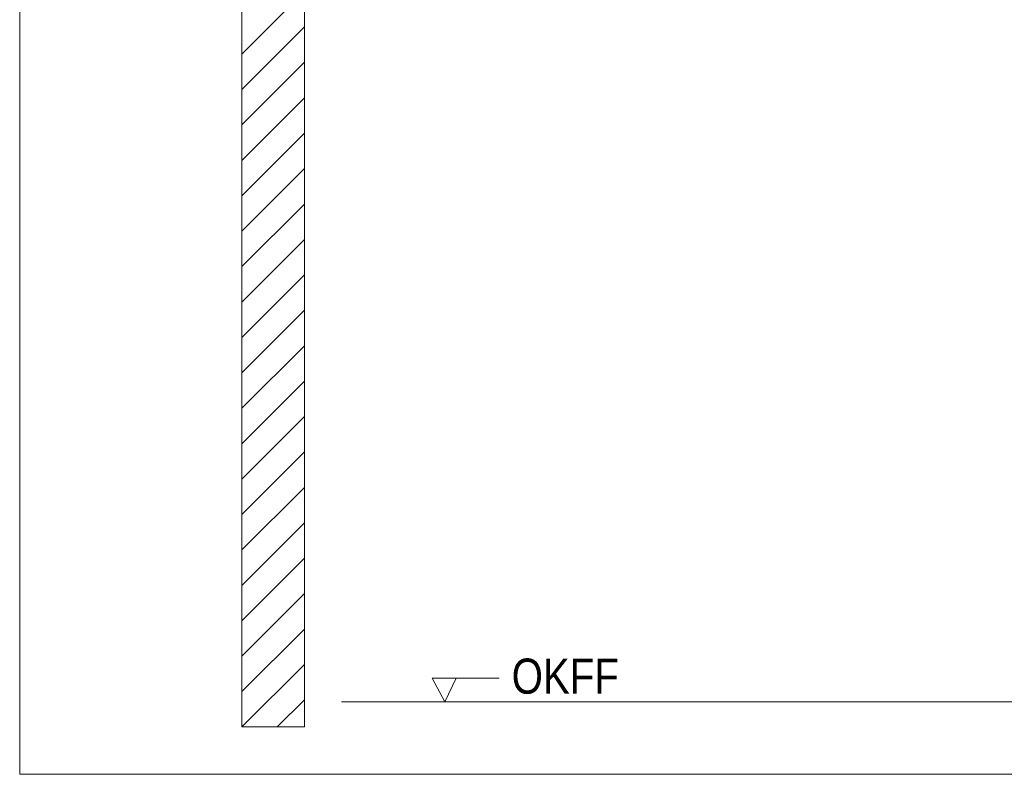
# Model space of a CAD drawing. Extents: x -620 to 300, y 62 to 1112.
# Tile 135 of 256: x 189 to 228, y 677 to 707. Entities that reach past the tile are written whole.
import ezdxf
from ezdxf.lldxf.tags import DXFTag

# ---------------------------------------------------------------- set-up
doc = ezdxf.new("R2010")
doc.units = 0
doc.layers.get('0').update_dxf_attribs({"lineweight": 13})
doc.layers.add('E_Detail_Beschriftung', color=7, linetype='Continuous', lineweight=13, true_color=0x009900)
doc.layers.add('E_Detail_Wandschraffur', color=7, linetype='Continuous', lineweight=5, true_color=0xc0c0c0)
doc.layers.add('E_Detail_Linie_Text_Bem', color=7, linetype='Continuous', lineweight=13)
doc.styles.get("Standard").update_dxf_attribs({"font": 'ARIALN.TTF'})
tags = doc.linetypes.add('fein_strichliert', pattern=[4, 1, -2, 1]).pattern_tags.tags
tags[8:9] = [DXFTag(74, 4), DXFTag(75, 0), DXFTag(340, '0'), DXFTag(46, 0.0), DXFTag(50, 0.0), DXFTag(44, 0.0), DXFTag(45, 0.0)]
tags[6:7] = [DXFTag(74, 4), DXFTag(75, 0), DXFTag(340, '0'), DXFTag(46, 0.0), DXFTag(50, 0.0), DXFTag(44, 0.0), DXFTag(45, 0.0)]
tags[4:5] = [DXFTag(74, 4), DXFTag(75, 0), DXFTag(340, '0'), DXFTag(46, 0.0), DXFTag(50, 0.0), DXFTag(44, 0.0), DXFTag(45, 0.0)]
tags = doc.linetypes.add('fein_strichliert-A06G9SFU8I', pattern=[4, 1, -2, 1]).pattern_tags.tags
tags[8:9] = [DXFTag(74, 4), DXFTag(75, 0), DXFTag(340, '0'), DXFTag(46, 0.0), DXFTag(50, 0.0), DXFTag(44, 0.0), DXFTag(45, 0.0)]
tags[6:7] = [DXFTag(74, 4), DXFTag(75, 0), DXFTag(340, '0'), DXFTag(46, 0.0), DXFTag(50, 0.0), DXFTag(44, 0.0), DXFTag(45, 0.0)]
tags[4:5] = [DXFTag(74, 4), DXFTag(75, 0), DXFTag(340, '0'), DXFTag(46, 0.0), DXFTag(50, 0.0), DXFTag(44, 0.0), DXFTag(45, 0.0)]

# ---------------------------------------------------------------- blocks, each defined once
blk = doc.blocks.new('Referenz-A06G9SFX8I')
at = {"layer": 'E_Detail_Linie_Text_Bem', "linetype": 'fein_strichliert-A06G9SFU8I', "ltscale": 0.65}
for p, q in [((188.549, 738.306), (188.549, 676.989)), ((188.549, 676.989), (248.292, 676.989))]:
    blk.add_line(p, q, dxfattribs=at)
at = {"layer": 'E_Detail_Linie_Text_Bem', "linetype": 'Continuous', "ltscale": 0.13}
for p, q in [((197.415, 718.879), (197.415, 678.879)), ((199.915, 707.079), (199.915, 718.879)), ((199.915, 706.879), (199.915, 707.079)), ((199.915, 678.879), (199.915, 706.879)), ((201.4, 679.879), (237.482, 679.879)), ((197.415, 678.879), (199.915, 678.879))]:
    blk.add_line(p, q, dxfattribs=at)
at = {"layer": 'E_Detail_Linie_Text_Bem', "color": 0, "linetype": 'Continuous', "ltscale": 0.13}
for p, q in [((205.524, 679.879), (205.015, 680.828)), ((205.015, 680.828), (207.699, 680.828)), ((205.982, 680.832), (205.524, 679.879))]:
    blk.add_line(p, q, dxfattribs=at)
at = {"layer": 'E_Detail_Wandschraffur', "linetype": 'fein_strichliert', "ltscale": 0.13}
for p, q in [((197.415, 705.746), (199.915, 708.246)), ((197.415, 702.917), (199.915, 705.417)), ((197.415, 700.089), (199.915, 702.589)), ((197.415, 697.26), (199.915, 699.76)), ((197.415, 694.432), (199.915, 696.932)), ((197.415, 691.603), (199.915, 694.103)), ((197.415, 688.775), (199.915, 691.275)), ((197.415, 685.947), (199.915, 688.447)), ((197.415, 683.118), (199.915, 685.618)), ((197.415, 680.29), (199.915, 682.79)), ((198.833, 678.879), (199.915, 679.961))]:
    blk.add_line(p, q, dxfattribs=at)
at = {"layer": 'E_Detail_Wandschraffur', "linetype": 'ByBlock', "ltscale": 0.13}
for p, q in [((197.415, 704.331), (199.915, 706.831)), ((197.415, 701.503), (199.915, 704.003)), ((197.415, 698.674), (199.915, 701.174)), ((197.415, 695.846), (199.915, 698.346)), ((197.415, 693.018), (199.915, 695.518)), ((197.415, 690.189), (199.915, 692.689)), ((197.415, 687.361), (199.915, 689.861)), ((197.415, 684.532), (199.915, 687.032)), ((197.415, 681.704), (199.915, 684.204)), ((197.419, 678.879), (199.915, 681.375))]:
    blk.add_line(p, q, dxfattribs=at)
at = {"layer": 'E_Detail_Beschriftung', "linetype": 'Continuous', "ltscale": 0.13, "insert": (208.194, 681.609), "char_height": 1.4, "attachment_point": 1}
blk.add_mtext('{\\fArial Narrow;OKFF}', dxfattribs=at)

msp = doc.modelspace()

# ---------------------------------------------------------------- block references
at = {"color": 8, "lineweight": 25, "ltscale": 0.25, "true_color": 0x808080}
msp.add_blockref('Referenz-A06G9SFX8I', (0, 0), dxfattribs=at)

doc.saveas('drawing.dxf')
